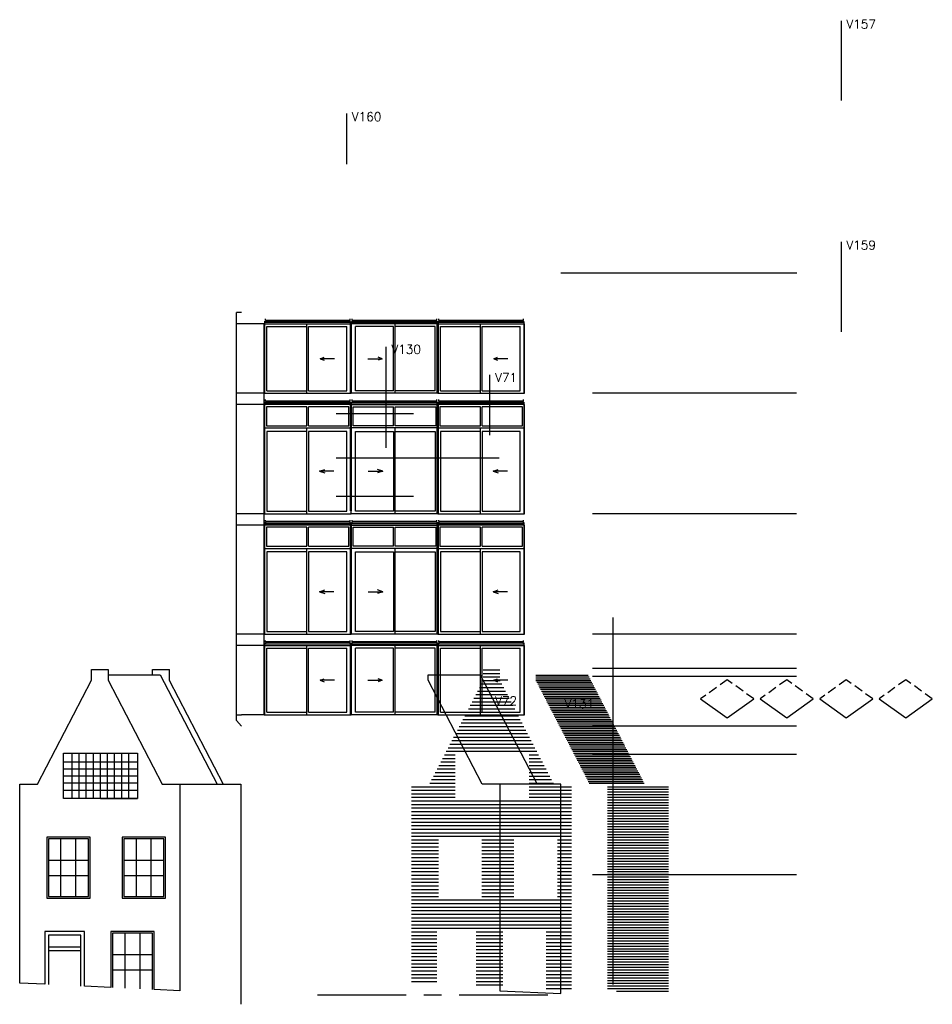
# Model space of a CAD drawing. Extents: x -84711 to 98481, y -64904 to 90945.
# Tile 1 of 29: x -84711 to -58945, y 55354 to 83160. Entities that reach past the tile are written whole.
import ezdxf

# ---------------------------------------------------------------- set-up
doc = ezdxf.new("R2010")
doc.units = 0
doc.header["$LTSCALE"] = 2000
doc.header["$MEASUREMENT"] = 0
doc.linetypes.add('CENTER', pattern=[2, 1.25, -0.25, 0.25, -0.25])
doc.linetypes.add('HIDDEN2', pattern=[0.1875, 0.125, -0.0625])
doc.layers.get('0').update_dxf_attribs({"linetype": 'CONTINUOUS'})
for name, color, linetype in [('ALGEM-ARC', 15, 'CONTINUOUS'), ('ALUM-AZ', 15, 'CONTINUOUS'), ('BIB', 7, 'CONTINUOUS'), ('DIMMTP', 1, 'CONTINUOUS'), ('GROND-ARC', 15, 'CONTINUOUS'), ('HUISJE', 10, 'CONTINUOUS'), ('KOORDZON', 2, 'CONTINUOUS'), ('METSEL', 1, 'CONTINUOUS'), ('MTXT25', 2, 'CONTINUOUS'), ('STRAMIEN', 1, 'CENTER'), ('X-MD1$0$ALGEM-ARC', 15, 'CONTINUOUS'), ('X-MD1$0$ALUM-AZ', 15, 'CONTINUOUS'), ('X-MD2$0$ALUM-AZ', 15, 'CONTINUOUS')]:
    doc.layers.add(name, color=color, linetype=linetype)
doc.styles.get("Standard").update_dxf_attribs({"font": 'simplex'})

# ---------------------------------------------------------------- blocks, each defined once
blk = doc.blocks.new('*X7')
at = {"color": 0}
for p, q in [((-16399, 64800), (-15928, 64800)), ((-16399, 64700), (-15928, 64700)), ((-16399, 64600), (-15928, 64600)), ((-16507, 64300), (-15820, 64300)), ((-16455, 64400), (-15872, 64400)), ((-16403, 64500), (-15924, 64500)), ((-16663, 64000), (-15665, 64000)), ((-16611, 64100), (-15717, 64100)), ((-16559, 64200), (-15768, 64200)), ((-16818, 63700), (-15509, 63700)), ((-16766, 63800), (-15561, 63800)), ((-16714, 63900), (-15613, 63900)), ((-16974, 63400), (-15353, 63400)), ((-16922, 63500), (-15405, 63500)), ((-16870, 63600), (-15457, 63600)), ((-17078, 63200), (-15249, 63200)), ((-17026, 63300), (-15301, 63300)), ((-17234, 62900), (-15094, 62900)), ((-17182, 63000), (-15145, 63000)), ((-17130, 63100), (-15197, 63100)), ((-17389, 62600), (-14938, 62600)), ((-17338, 62700), (-14990, 62700)), ((-17286, 62800), (-15042, 62800)), ((-17545, 62300), (-17188, 62300)), ((-17493, 62400), (-17188, 62400)), ((-17441, 62500), (-14886, 62500)), ((-15101, 62400), (-14834, 62400)), ((-15101, 62300), (-14782, 62300)), ((-17649, 62100), (-17188, 62100)), ((-17597, 62200), (-17188, 62200)), ((-15101, 62200), (-14730, 62200)), ((-15101, 62100), (-14678, 62100)), ((-17805, 61800), (-17188, 61800)), ((-17753, 61900), (-17188, 61900)), ((-17701, 62000), (-17188, 62000)), ((-15101, 62000), (-14626, 62000)), ((-15101, 61900), (-14574, 61900)), ((-15101, 61800), (-14522, 61800)), ((-18423, 61500), (-17188, 61500)), ((-17909, 61600), (-17188, 61600)), ((-17857, 61700), (-17188, 61700)), ((-15101, 61700), (-14470, 61700)), ((-15101, 61600), (-14419, 61600)), ((-15101, 61500), (-13904, 61500)), ((-18423, 61400), (-17188, 61400)), ((-18423, 61300), (-17188, 61300)), ((-18423, 61200), (-17188, 61200)), ((-15101, 61400), (-13904, 61400)), ((-15101, 61300), (-13904, 61300)), ((-15101, 61200), (-13904, 61200)), ((-18423, 61100), (-13904, 61100)), ((-18423, 61000), (-13904, 61000)), ((-18423, 60900), (-13904, 60900)), ((-18423, 60800), (-13904, 60800)), ((-18423, 60700), (-13904, 60700)), ((-18423, 60600), (-13904, 60600)), ((-18423, 60500), (-13904, 60500)), ((-18423, 60400), (-13904, 60400)), ((-18423, 60300), (-13904, 60300)), ((-18423, 60200), (-13904, 60200)), ((-18423, 60100), (-13904, 60100)), ((-18423, 60000), (-17661, 60000)), ((-18423, 59900), (-17661, 59900)), ((-18423, 59800), (-17661, 59800)), ((-16434, 60000), (-15532, 60000)), ((-16434, 59900), (-15532, 59900)), ((-16434, 59800), (-15532, 59800)), ((-14305, 60000), (-13904, 60000)), ((-14305, 59900), (-13904, 59900)), ((-14305, 59800), (-13904, 59800)), ((-18423, 59700), (-17661, 59700)), ((-18423, 59600), (-17661, 59600)), ((-16434, 59700), (-15532, 59700)), ((-16434, 59600), (-15532, 59600)), ((-14305, 59700), (-13904, 59700)), ((-14305, 59600), (-13904, 59600)), ((-18423, 59500), (-17661, 59500)), ((-18423, 59400), (-17661, 59400)), ((-18423, 59300), (-17661, 59300)), ((-16434, 59500), (-15532, 59500)), ((-16434, 59400), (-15532, 59400)), ((-16434, 59300), (-15532, 59300)), ((-14305, 59500), (-13904, 59500)), ((-14305, 59400), (-13904, 59400)), ((-14305, 59300), (-13904, 59300)), ((-18423, 59200), (-17661, 59200)), ((-18423, 59100), (-17661, 59100)), ((-18423, 59000), (-17661, 59000)), ((-16434, 59200), (-15532, 59200)), ((-16434, 59100), (-15532, 59100)), ((-16434, 59000), (-15532, 59000)), ((-14305, 59200), (-13904, 59200)), ((-14305, 59100), (-13904, 59100)), ((-14305, 59000), (-13904, 59000)), ((-18423, 58900), (-17661, 58900)), ((-18423, 58800), (-17661, 58800)), ((-18423, 58700), (-17661, 58700)), ((-16434, 58900), (-15532, 58900)), ((-16434, 58800), (-15532, 58800)), ((-16434, 58700), (-15532, 58700)), ((-14305, 58900), (-13904, 58900)), ((-14305, 58800), (-13904, 58800)), ((-14305, 58700), (-13904, 58700)), ((-18423, 58600), (-17661, 58600)), ((-18423, 58500), (-17661, 58500)), ((-18423, 58400), (-17661, 58400)), ((-16434, 58600), (-15532, 58600)), ((-16434, 58500), (-15532, 58500)), ((-16434, 58400), (-15532, 58400)), ((-14305, 58600), (-13904, 58600)), ((-14305, 58500), (-13904, 58500)), ((-14305, 58400), (-13904, 58400)), ((-18423, 58300), (-13904, 58300)), ((-18423, 58200), (-13904, 58200)), ((-18423, 58100), (-13904, 58100)), ((-18423, 58000), (-13904, 58000)), ((-18423, 57900), (-13904, 57900)), ((-18423, 57800), (-13904, 57800)), ((-18423, 57700), (-13904, 57700)), ((-18423, 57600), (-13904, 57600)), ((-18423, 57500), (-13904, 57500)), ((-18423, 57400), (-17710, 57400)), ((-18423, 57300), (-17710, 57300)), ((-16595, 57400), (-15850, 57400)), ((-16595, 57300), (-15850, 57300)), ((-14622, 57400), (-13904, 57400)), ((-14622, 57300), (-13904, 57300)), ((-18423, 57200), (-17710, 57200)), ((-18423, 57100), (-17710, 57100)), ((-16595, 57200), (-15850, 57200)), ((-16595, 57100), (-15850, 57100)), ((-14622, 57200), (-13904, 57200)), ((-14622, 57100), (-13904, 57100)), ((-18423, 57000), (-17710, 57000)), ((-18423, 56900), (-17710, 56900)), ((-18423, 56800), (-17710, 56800)), ((-16595, 57000), (-15850, 57000)), ((-16595, 56900), (-15850, 56900)), ((-16595, 56800), (-15850, 56800)), ((-14622, 57000), (-13904, 57000)), ((-14622, 56900), (-13904, 56900)), ((-14622, 56800), (-13904, 56800)), ((-18423, 56700), (-17710, 56700)), ((-18423, 56600), (-17710, 56600)), ((-18423, 56500), (-17710, 56500)), ((-16595, 56700), (-15850, 56700)), ((-16595, 56600), (-15850, 56600)), ((-16595, 56500), (-15850, 56500)), ((-14622, 56700), (-13904, 56700)), ((-14622, 56600), (-13904, 56600)), ((-14622, 56500), (-13904, 56500)), ((-18423, 56400), (-17710, 56400)), ((-18423, 56300), (-17710, 56300)), ((-18423, 56200), (-17710, 56200)), ((-16595, 56400), (-15850, 56400)), ((-16595, 56300), (-15850, 56300)), ((-16595, 56200), (-15850, 56200)), ((-14622, 56400), (-13904, 56400)), ((-14622, 56300), (-13904, 56300)), ((-14622, 56200), (-13904, 56200)), ((-18423, 56100), (-17710, 56100)), ((-18423, 56000), (-17710, 56000)), ((-16595, 56100), (-15850, 56100)), ((-16595, 56000), (-15850, 56000)), ((-16595, 55900), (-15850, 55900)), ((-14622, 56100), (-13904, 56100)), ((-14622, 56000), (-13904, 56000)), ((-14622, 55900), (-13904, 55900)), ((-14622, 55800), (-13904, 55800))]:
    blk.add_line(p, q, dxfattribs=at)
blk = doc.blocks.new('*X8')
at = {"color": 0}
for p, q in [((-13904, 61500), (-12182, 61500)), ((-13904, 61425), (-12182, 61425)), ((-13904, 61350), (-12182, 61350)), ((-13904, 61275), (-12182, 61275)), ((-13904, 61200), (-12182, 61200)), ((-13904, 61125), (-12182, 61125)), ((-13904, 61050), (-12182, 61050)), ((-13904, 60975), (-12182, 60975)), ((-13904, 60900), (-12182, 60900)), ((-13904, 60825), (-12182, 60825)), ((-13904, 60750), (-12182, 60750)), ((-13904, 60675), (-12182, 60675)), ((-13904, 60600), (-12182, 60600)), ((-13904, 60525), (-12182, 60525)), ((-13904, 60450), (-12182, 60450)), ((-13904, 60375), (-12182, 60375)), ((-13904, 60300), (-12182, 60300)), ((-13904, 60225), (-12182, 60225)), ((-13904, 60150), (-12182, 60150)), ((-13904, 60075), (-12182, 60075)), ((-13904, 60000), (-12182, 60000)), ((-13904, 59925), (-12182, 59925)), ((-13904, 59850), (-12182, 59850)), ((-13904, 59775), (-12182, 59775)), ((-13904, 59700), (-12182, 59700)), ((-13904, 59625), (-12182, 59625)), ((-13904, 59550), (-12182, 59550)), ((-13904, 59475), (-12182, 59475)), ((-13904, 59400), (-12182, 59400)), ((-13904, 59325), (-12182, 59325)), ((-13904, 59250), (-12182, 59250)), ((-13904, 59175), (-12182, 59175)), ((-13904, 59100), (-12182, 59100)), ((-13904, 59025), (-12182, 59025)), ((-13904, 58950), (-12182, 58950)), ((-13904, 58875), (-12182, 58875)), ((-13904, 58800), (-12182, 58800)), ((-13904, 58725), (-12182, 58725)), ((-13904, 58650), (-12182, 58650)), ((-13904, 58575), (-12182, 58575)), ((-13904, 58500), (-12182, 58500)), ((-13904, 58425), (-12182, 58425)), ((-13904, 58350), (-12182, 58350)), ((-13904, 58275), (-12182, 58275)), ((-13904, 58200), (-12182, 58200)), ((-13904, 58125), (-12182, 58125)), ((-13904, 58050), (-12182, 58050)), ((-13904, 57975), (-12182, 57975)), ((-13904, 57900), (-12182, 57900)), ((-13904, 57825), (-12182, 57825)), ((-13904, 57750), (-12182, 57750)), ((-13904, 57675), (-12182, 57675)), ((-13904, 57600), (-12182, 57600)), ((-13904, 57525), (-12182, 57525)), ((-13904, 57450), (-12182, 57450)), ((-13904, 57375), (-12182, 57375)), ((-13904, 57300), (-12182, 57300)), ((-13904, 57225), (-12182, 57225)), ((-13904, 57150), (-12182, 57150)), ((-13904, 57075), (-12182, 57075)), ((-13904, 57000), (-12182, 57000)), ((-13904, 56925), (-12182, 56925)), ((-13904, 56850), (-12182, 56850)), ((-13904, 56775), (-12182, 56775)), ((-13904, 56700), (-12182, 56700)), ((-13904, 56625), (-12182, 56625)), ((-13904, 56550), (-12182, 56550)), ((-13904, 56475), (-12182, 56475)), ((-13904, 56400), (-12182, 56400)), ((-13904, 56325), (-12182, 56325)), ((-13904, 56250), (-12182, 56250)), ((-13904, 56175), (-12182, 56175)), ((-13904, 56100), (-12182, 56100)), ((-13904, 56025), (-12182, 56025)), ((-13904, 55950), (-12182, 55950)), ((-13904, 55875), (-12182, 55875)), ((-13904, 55800), (-12182, 55800)), ((-13649, 55725), (-12182, 55725))]:
    blk.add_line(p, q, dxfattribs=at)
blk = doc.blocks.new('*X9')
at = {"color": 0}
for p, q in [((-15928, 64650), (-14449, 64650)), ((-15928, 64600), (-14423, 64600)), ((-15928, 64550), (-14397, 64550)), ((-15924, 64500), (-14371, 64500)), ((-15898, 64450), (-14345, 64450)), ((-15872, 64400), (-14319, 64400)), ((-15846, 64350), (-14293, 64350)), ((-15820, 64300), (-14268, 64300)), ((-15794, 64250), (-14242, 64250)), ((-15768, 64200), (-14216, 64200)), ((-15743, 64150), (-14190, 64150)), ((-15717, 64100), (-14164, 64100)), ((-15691, 64050), (-14138, 64050)), ((-15665, 64000), (-14112, 64000)), ((-15639, 63950), (-14086, 63950)), ((-15613, 63900), (-14060, 63900)), ((-15587, 63850), (-14034, 63850)), ((-15561, 63800), (-14008, 63800)), ((-15535, 63750), (-13982, 63750)), ((-15509, 63700), (-13956, 63700)), ((-15483, 63650), (-13930, 63650)), ((-15457, 63600), (-13904, 63600)), ((-15431, 63550), (-13878, 63550)), ((-15405, 63500), (-13852, 63500)), ((-15379, 63450), (-13826, 63450)), ((-15353, 63400), (-13800, 63400)), ((-15327, 63350), (-13774, 63350)), ((-15301, 63300), (-13748, 63300)), ((-15275, 63250), (-13722, 63250)), ((-15249, 63200), (-13696, 63200)), ((-15223, 63150), (-13670, 63150)), ((-15197, 63100), (-13644, 63100)), ((-15171, 63050), (-13619, 63050)), ((-15145, 63000), (-13593, 63000)), ((-15119, 62950), (-13567, 62950)), ((-15094, 62900), (-13541, 62900)), ((-15068, 62850), (-13515, 62850)), ((-15042, 62800), (-13489, 62800)), ((-15016, 62750), (-13463, 62750)), ((-14990, 62700), (-13437, 62700)), ((-14964, 62650), (-13411, 62650)), ((-14938, 62600), (-13385, 62600)), ((-14912, 62550), (-13359, 62550)), ((-14886, 62500), (-13333, 62500)), ((-14860, 62450), (-13307, 62450)), ((-14834, 62400), (-13281, 62400)), ((-14808, 62350), (-13255, 62350)), ((-14782, 62300), (-13229, 62300)), ((-14756, 62250), (-13203, 62250)), ((-14730, 62200), (-13177, 62200)), ((-14704, 62150), (-13151, 62150)), ((-14678, 62100), (-13125, 62100)), ((-14652, 62050), (-13099, 62050)), ((-14626, 62000), (-13073, 62000)), ((-14600, 61950), (-13047, 61950)), ((-14574, 61900), (-13021, 61900)), ((-14548, 61850), (-12995, 61850)), ((-14522, 61800), (-12970, 61800)), ((-14496, 61750), (-12944, 61750)), ((-14470, 61700), (-12918, 61700)), ((-14445, 61650), (-12892, 61650)), ((-14419, 61600), (-12866, 61600))]:
    blk.add_line(p, q, dxfattribs=at)
blk = doc.blocks.new('X-MD2')
at = {"layer": 'X-MD2$0$ALUM-AZ'}
for p, q in [((60, 620), (1202, 620)), ((60, 80), (60, 620)), ((1202, 80), (1202, 620)), ((1248, 620), (2390, 620)), ((1248, 80), (1248, 620)), ((2390, 620), (2390, 80)), ((2450, 20), (0, 20)), ((1202, 80), (60, 80)), ((2390, 80), (1248, 80)), ((1248, -2400), (1248, 20)), ((1248, -77), (2375, -77)), ((2375, -77), (2375, -2329)), ((487, -1203), (892, -1203)), ((892, -1203), (743, -1155)), ((892, -1203), (743, -1251)), ((2375, -2329), (1248, -2329))]:
    blk.add_line(p, q, dxfattribs=at)
for points in [[(2450, -2400), (0, -2400), (0, 680), (2450, 680)], [(1202, -2329), (122, -2329), (122, -77), (1202, -77)]]:
    blk.add_lwpolyline(points, close=True, dxfattribs=at)
blk = doc.blocks.new('X-MD1')
at = {"layer": 'X-MD1$0$ALGEM-ARC'}
for p, q in [((470, -983), (873, -983)), ((873, -983), (764, -940)), ((873, -983), (764, -1026))]:
    blk.add_line(p, q, dxfattribs=at)
at = {"layer": 'X-MD1$0$ALUM-AZ'}
for p, q in [((2450, 0), (0, 0)), ((0, -1960), (0, 0)), ((1247, -1960), (1247, 0)), ((1202, -77), (122, -77)), ((122, -1889), (122, -77)), ((1202, -1889), (1202, -77)), ((2375, -77), (1247, -77)), ((2375, -1889), (2375, -77)), ((2450, -1960), (2450, 0)), ((1202, -1889), (122, -1889)), ((2375, -1889), (1247, -1889)), ((2450, -1960), (0, -1960))]:
    blk.add_line(p, q, dxfattribs=at)

msp = doc.modelspace()

# ---------------------------------------------------------------- linework, layer by layer
at = {"layer": 'ALGEM-ARC'}
for p, q in [((-78589, 63371), (-78589, 74890)), ((-78448, 74890), (-78589, 74890)), ((-77805, 74570), (-78589, 74570)), ((-77805, 63530), (-77805, 74570)), ((-77805, 72610), (-78589, 72610)), ((-77805, 72290), (-78589, 72290)), ((-73596, 72029), (-75772, 72029)), ((-71173, 70774), (-75772, 70774)), ((-73596, 69691), (-75772, 69691)), ((-77805, 69210), (-78589, 69210)), ((-77805, 68890), (-78589, 68890)), ((-77805, 65810), (-78589, 65810)), ((-77805, 65490), (-78589, 65490)), ((-65485, 63980), (-64735, 63440)), ((-64735, 63440), (-63985, 63980)), ((-63805, 63980), (-63055, 63440)), ((-63055, 63440), (-62305, 63980)), ((-62125, 63980), (-61375, 63440)), ((-61375, 63440), (-60625, 63980)), ((-60445, 63980), (-59695, 63440)), ((-59695, 63440), (-58945, 63980)), ((-77805, 63530), (-78448, 63530)), ((-78470, 55667), (-78470, 55354))]:
    msp.add_line(p, q, dxfattribs=at)
at = {"layer": 'ALGEM-ARC', "linetype": 'HIDDEN2'}
for p, q in [((-64735, 64520), (-65485, 63980)), ((-63985, 63980), (-64735, 64520)), ((-63055, 64520), (-63805, 63980)), ((-62305, 63980), (-63055, 64520)), ((-61375, 64520), (-62125, 63980)), ((-60625, 63980), (-61375, 64520)), ((-59695, 64520), (-60445, 63980)), ((-58945, 63980), (-59695, 64520))]:
    msp.add_line(p, q, dxfattribs=at)
at = {"layer": 'ALGEM-ARC'}
msp.add_lwpolyline([(-78448, 63210), (-78589, 63371), (-78589, 63530), (-78448, 63530)], dxfattribs=at)
at = {"layer": 'ALUM-AZ'}
for p, q in [((-77805, 74632), (-77775, 74632)), ((-77775, 74632), (-77805, 74632)), ((-77805, 74621), (-77775, 74621)), ((-77775, 74621), (-77805, 74621)), ((-77775, 74670), (-77775, 74711)), ((-75385, 74670), (-77775, 74670)), ((-77775, 74647), (-77775, 74607)), ((-75385, 74647), (-77775, 74647)), ((-75385, 74607), (-77775, 74607)), ((-75385, 74670), (-75385, 74711)), ((-75385, 74607), (-75385, 74647)), ((-75385, 74632), (-75325, 74632)), ((-75385, 74621), (-75325, 74621)), ((-75325, 74670), (-75325, 74711)), ((-72935, 74670), (-75325, 74670)), ((-75325, 74607), (-75325, 74647)), ((-72935, 74647), (-75325, 74647)), ((-72935, 74607), (-75325, 74607)), ((-72935, 74670), (-72935, 74711)), ((-72935, 74647), (-72935, 74607)), ((-72935, 74632), (-72905, 74632)), ((-72935, 74621), (-72905, 74621)), ((-72875, 74632), (-72905, 74632)), ((-72875, 74621), (-72905, 74621)), ((-72875, 74670), (-72875, 74711)), ((-70485, 74670), (-72875, 74670)), ((-70485, 74647), (-72875, 74647)), ((-72875, 74647), (-72875, 74607)), ((-70485, 74607), (-72875, 74607)), ((-70485, 74670), (-70485, 74711)), ((-70485, 74607), (-70485, 74647)), ((-70485, 74632), (-70455, 74632)), ((-70485, 74621), (-70455, 74621)), ((-77775, 72352), (-77805, 72352)), ((-77805, 72352), (-77775, 72352)), ((-77775, 72341), (-77805, 72341)), ((-77805, 72341), (-77775, 72341)), ((-77775, 72390), (-77775, 72431)), ((-75385, 72390), (-77775, 72390)), ((-75385, 72367), (-77775, 72367)), ((-77775, 72367), (-77775, 72327)), ((-75385, 72327), (-77775, 72327)), ((-75385, 72390), (-75385, 72431)), ((-75385, 72327), (-75385, 72367)), ((-75385, 72352), (-75325, 72352)), ((-75385, 72341), (-75325, 72341)), ((-75325, 72390), (-75325, 72431)), ((-72935, 72390), (-75325, 72390)), ((-72935, 72367), (-75325, 72367)), ((-75325, 72327), (-75325, 72367)), ((-72935, 72327), (-75325, 72327)), ((-72935, 72390), (-72935, 72431)), ((-72935, 72367), (-72935, 72327)), ((-72935, 72352), (-72905, 72352)), ((-72935, 72341), (-72905, 72341)), ((-72875, 72352), (-72905, 72352)), ((-72875, 72341), (-72905, 72341)), ((-72875, 72390), (-72875, 72431)), ((-70485, 72390), (-72875, 72390)), ((-72875, 72367), (-72875, 72327)), ((-70485, 72367), (-72875, 72367)), ((-70485, 72327), (-72875, 72327)), ((-70485, 72390), (-70485, 72431)), ((-70485, 72327), (-70485, 72367)), ((-70485, 72352), (-70455, 72352)), ((-70485, 72341), (-70455, 72341)), ((-77775, 68990), (-77775, 69031)), ((-75385, 68990), (-77775, 68990)), ((-77775, 68967), (-77775, 68927)), ((-75385, 68967), (-77775, 68967)), ((-75385, 68990), (-75385, 69031)), ((-75385, 68927), (-75385, 68967)), ((-75325, 68990), (-75325, 69031)), ((-72935, 68990), (-75325, 68990)), ((-75325, 68927), (-75325, 68967)), ((-72935, 68967), (-75325, 68967)), ((-72935, 68990), (-72935, 69031)), ((-72935, 68967), (-72935, 68927)), ((-72875, 68990), (-72875, 69031)), ((-70485, 68990), (-72875, 68990)), ((-70485, 68967), (-72875, 68967)), ((-72875, 68967), (-72875, 68927)), ((-70485, 68990), (-70485, 69031)), ((-70485, 68927), (-70485, 68967)), ((-77805, 68952), (-77775, 68952)), ((-77775, 68952), (-77805, 68952)), ((-77805, 68941), (-77775, 68941)), ((-77775, 68941), (-77805, 68941)), ((-75385, 68927), (-77775, 68927)), ((-75385, 68952), (-75325, 68952)), ((-75385, 68941), (-75325, 68941)), ((-72935, 68927), (-75325, 68927)), ((-72935, 68952), (-72905, 68952)), ((-72935, 68941), (-72905, 68941)), ((-72875, 68952), (-72905, 68952)), ((-72875, 68941), (-72905, 68941)), ((-70485, 68927), (-72875, 68927)), ((-70485, 68952), (-70455, 68952)), ((-70485, 68941), (-70455, 68941)), ((-77775, 65590), (-77775, 65631)), ((-75385, 65590), (-75385, 65631)), ((-75325, 65590), (-75325, 65631)), ((-72935, 65590), (-72935, 65631)), ((-72875, 65590), (-72875, 65631)), ((-70485, 65590), (-70485, 65631)), ((-77775, 65552), (-77805, 65552)), ((-77805, 65552), (-77775, 65552)), ((-77775, 65541), (-77805, 65541)), ((-77805, 65541), (-77775, 65541)), ((-75385, 65590), (-77775, 65590)), ((-75385, 65567), (-77775, 65567)), ((-77775, 65567), (-77775, 65527)), ((-75385, 65527), (-77775, 65527)), ((-75385, 65527), (-75385, 65567)), ((-75385, 65552), (-75325, 65552)), ((-75385, 65541), (-75325, 65541)), ((-72935, 65590), (-75325, 65590)), ((-72935, 65567), (-75325, 65567)), ((-75325, 65527), (-75325, 65567)), ((-72935, 65527), (-75325, 65527)), ((-72935, 65567), (-72935, 65527)), ((-72935, 65552), (-72905, 65552)), ((-72935, 65541), (-72905, 65541)), ((-72875, 65552), (-72905, 65552)), ((-72875, 65541), (-72905, 65541)), ((-70485, 65590), (-72875, 65590)), ((-72875, 65567), (-72875, 65527)), ((-70485, 65567), (-72875, 65567)), ((-70485, 65527), (-72875, 65527)), ((-70485, 65527), (-70485, 65567)), ((-70485, 65552), (-70455, 65552)), ((-70485, 65541), (-70455, 65541))]:
    msp.add_line(p, q, dxfattribs=at)
at = {"layer": 'DIMMTP'}
msp.add_line((-69437, 76010), (-62768, 76010), dxfattribs=at)
at = {"layer": 'GROND-ARC'}
for p, q in [((-80965, 64660), (-80965, 64810)), ((-82216, 64660), (-80742, 64660)), ((-80742, 64660), (-79139, 61572))]:
    msp.add_line(p, q, dxfattribs=at)
for points in [[(-84711, 55952), (-84711, 61572), (-84211, 61572), (-82687, 64508), (-82687, 64810), (-82216, 64810), (-82216, 64508), (-80692, 61572), (-80192, 61572), (-80192, 55737), (-80910, 55771), (-80910, 57411), (-82138, 57411), (-82138, 55830), (-82883, 55865), (-82883, 57411), (-83997, 57411), (-83997, 55918)], [(-83476, 62450), (-81389, 62450), (-81389, 61163), (-83476, 61163)], [(-82722, 58349), (-82722, 60076), (-83949, 60076), (-83949, 58349)], [(-80593, 58349), (-80593, 60076), (-81820, 60076), (-81820, 58349)], [(-82772, 58399), (-82772, 60026), (-83899, 60026), (-83899, 58399)], [(-80643, 58399), (-80643, 60026), (-81770, 60026), (-81770, 58399)]]:
    msp.add_lwpolyline(points, close=True, dxfattribs=at)
for points in [[(-80965, 64810), (-80494, 64810), (-80494, 64508), (-78970, 61572), (-78470, 61572), (-78470, 55655)], [(-80965, 64810), (-80484, 64810)], [(-83232, 61163), (-83232, 62450)], [(-83032, 61163), (-83032, 62450)], [(-82832, 61163), (-82832, 62450)], [(-82632, 61163), (-82632, 62450)], [(-82432, 61163), (-82432, 62450)], [(-82232, 61163), (-82232, 62450)], [(-82032, 61163), (-82032, 62450)], [(-81832, 61163), (-81832, 62450)], [(-81632, 61163), (-81632, 62450)], [(-83476, 62206), (-81389, 62206)], [(-83476, 62006), (-81389, 62006)], [(-83476, 61806), (-81389, 61806)], [(-83476, 61606), (-81389, 61606)], [(-80192, 61572), (-78970, 61572)], [(-83476, 61406), (-81389, 61406)], [(-82432, 61163), (-81389, 61163)], [(-83547, 58399), (-83547, 60026)], [(-83124, 58399), (-83124, 60026)], [(-81418, 58399), (-81418, 60026)], [(-80995, 58399), (-80995, 60026)], [(-83899, 59429), (-82772, 59429)], [(-81770, 59429), (-80643, 59429)], [(-83899, 58995), (-82772, 58995)], [(-81770, 58995), (-80643, 58995)], [(-82983, 55870), (-82983, 57311), (-83897, 57311), (-83897, 55913)], [(-80960, 55774), (-80960, 57361), (-82088, 57361), (-82088, 55827)], [(-81736, 55811), (-81736, 57361)], [(-81312, 55790), (-81312, 57361)], [(-83897, 56977), (-82983, 56977)], [(-83897, 56877), (-82983, 56877)], [(-82088, 56765), (-80960, 56765)], [(-82088, 56331), (-80960, 56331)]]:
    msp.add_lwpolyline(points, dxfattribs=at)
at = {"layer": 'HUISJE'}
for points in [[(-73181, 64660), (-71706, 64660), (-70103, 61572), (-71656, 61572), (-73181, 64508)], [(-69434, 61572), (-71156, 61572), (-71156, 55737), (-69434, 55655)]]:
    msp.add_lwpolyline(points, close=True, dxfattribs=at)
at = {"layer": 'KOORDZON'}
for p, q in [((-77790, 72610), (-77790, 74621)), ((-75370, 72610), (-75370, 74621)), ((-75340, 72610), (-75340, 74621)), ((-72920, 72610), (-72920, 74621)), ((-72890, 72610), (-72890, 74621)), ((-70470, 72610), (-70470, 74621)), ((-77790, 69210), (-77790, 72341)), ((-75370, 69290), (-75370, 72341)), ((-75340, 69290), (-75340, 72341)), ((-72920, 69210), (-72920, 72341)), ((-72890, 69210), (-72890, 72341)), ((-70470, 69210), (-70470, 72341)), ((-77790, 65810), (-77790, 68941)), ((-75370, 65810), (-75370, 68941)), ((-75340, 65810), (-75340, 68941)), ((-72920, 65810), (-72920, 68941)), ((-72890, 65810), (-72890, 68941)), ((-70470, 65810), (-70470, 68941)), ((-77790, 63530), (-77790, 65541)), ((-75370, 63530), (-75370, 65541)), ((-75340, 63530), (-75340, 65541)), ((-72920, 63530), (-72920, 65541)), ((-72890, 63530), (-72890, 65541)), ((-70470, 63530), (-70470, 65541))]:
    msp.add_line(p, q, dxfattribs=at)
at = {"layer": 'METSEL'}
for p, q in [((-62782, 72610), (-68543, 72610)), ((-62782, 69210), (-68543, 69210)), ((-62782, 65810), (-68543, 65810)), ((-62782, 64835), (-68543, 64835)), ((-62782, 64610), (-68543, 64610)), ((-62782, 63210), (-68543, 63210)), ((-62782, 62410), (-68543, 62410)), ((-62782, 59010), (-68543, 59010))]:
    msp.add_line(p, q, dxfattribs=at)
at = {"layer": 'MTXT25'}
for p, q in [((-61517, 83124), (-61517, 80882)), ((-75480, 80510), (-75480, 79080)), ((-61517, 76883), (-61517, 74343)), ((-74374, 73926), (-74374, 71072)), ((-71446, 73130), (-71446, 71427)), ((-67954, 55910), (-67954, 66282))]:
    msp.add_line(p, q, dxfattribs=at)
at = {"layer": 'STRAMIEN'}
msp.add_line((-69801, 55610), (-76712, 55610), dxfattribs=at)

# ---------------------------------------------------------------- block references
at = {"layer": 'BIB', "xscale": -1}
for name, p in [('X-MD1', (-75355, 74570)), ('X-MD1', (-70455, 74570)), ('X-MD2', (-75355, 71610)), ('X-MD2', (-70455, 71610)), ('X-MD2', (-75355, 68210)), ('X-MD2', (-70455, 68210)), ('X-MD1', (-75355, 65490)), ('X-MD1', (-70455, 65490))]:
    msp.add_blockref(name, p, dxfattribs=at)
at = {"layer": 'BIB'}
for name, p in [('X-MD1', (-75355, 74570)), ('X-MD2', (-75355, 71610)), ('X-MD2', (-75355, 68210)), ('X-MD1', (-75355, 65490))]:
    msp.add_blockref(name, p, dxfattribs=at)
at = {"layer": 'HUISJE'}
for name, p in [('*X7', (-55225, 0)), ('*X9', (-54212, 0)), ('*X8', (-54212, 0))]:
    msp.add_blockref(name, p, dxfattribs=at)

# ---------------------------------------------------------------- texts
at = {"layer": 'MTXT25'}
for s, p in [('V157', (-61371, 82910)), ('V160', (-75334, 80296)), ('V159', (-61371, 76669)), ('V130', (-74218, 73725)), ('V71', (-71290, 72929)), ('V72', (-71290, 63800)), ('V131', (-69328, 63723))]:
    msp.add_text(s, height=250, dxfattribs=at).set_placement(p)

doc.saveas('drawing.dxf')
